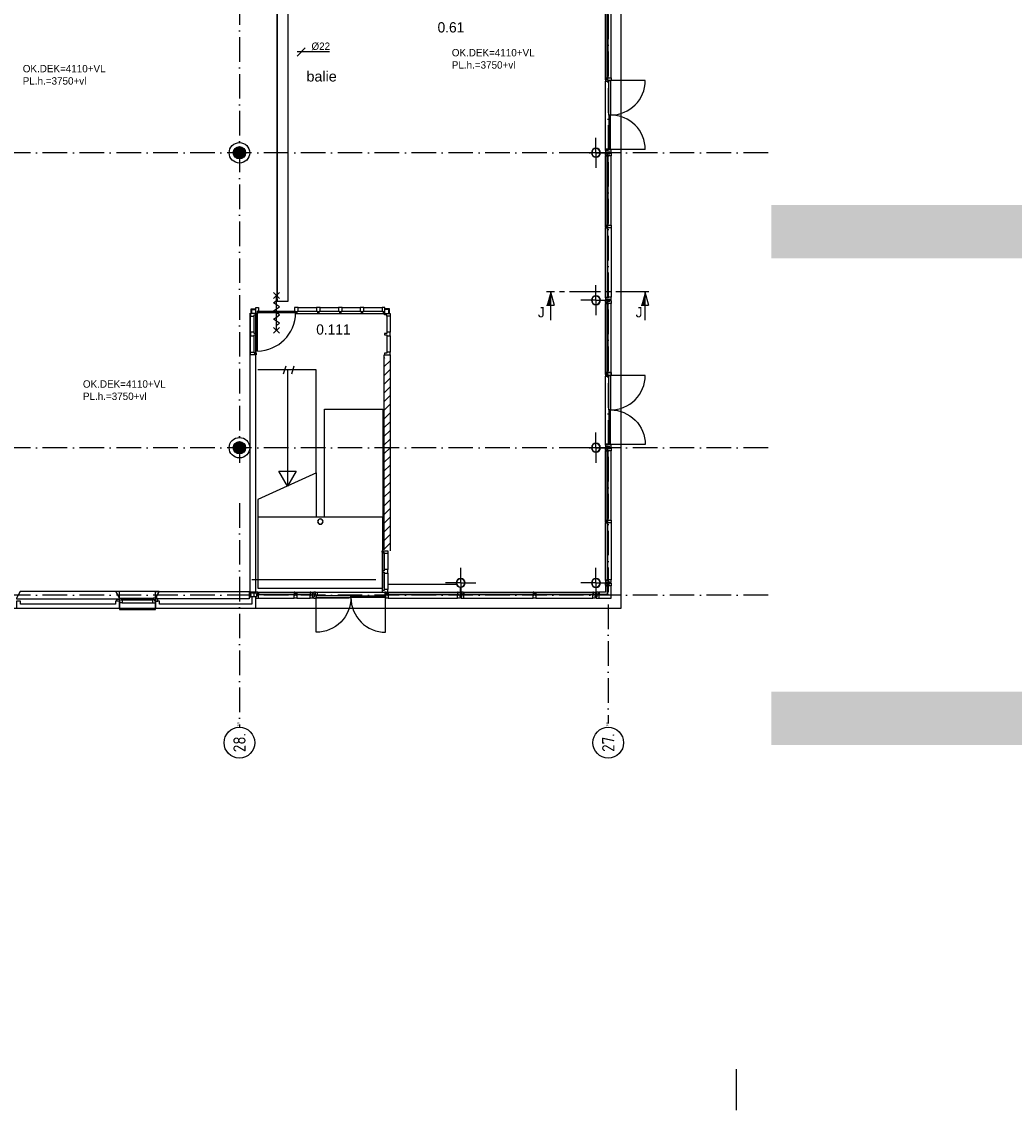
# Model space of a CAD drawing. Header units: millimetres. Extents: x -6587 to 170951, y 244 to 951952.
# Tile 46 of 102: x 69512 to 93732, y 867852 to 894426. Entities that reach past the tile are written whole.
import ezdxf
from ezdxf.enums import TextEntityAlignment as Align

# ---------------------------------------------------------------- set-up
doc = ezdxf.new("R2010")
doc.units = ezdxf.units.MM
doc.header["$LTSCALE"] = 100
doc.linetypes.add('CENTER2', pattern=[11.25, 7.5, -1.25, 1.25, -1.25])
doc.linetypes.add('DASHDOT', pattern=[9, 6, -1.5, 0, -1.5])
doc.layers.get('0').update_dxf_attribs({"linetype": 'CONTINUOUS'})
for name, color, linetype in [('00KAD025', 2, 'CONTINUOUS'), ('AL$7----_STRAMIEN', 1, 'DASHDOT'), ('ALN-----_BLOCKNAAM', 2, 'CONTINUOUS'), ('BOUW', 8, 'CONTINUOUS'), ('DOORSNEDE', 1, 'CONTINUOUS'), ('KABELGOOT', 8, 'CONTINUOUS')]:
    doc.layers.add(name, color=color, linetype=linetype)
doc.styles.add('BURO-018', font='BUROFONT.shx', dxfattribs={"height": 180})
doc.styles.add('BURO-025', font='BUROFONT.shx', dxfattribs={"height": 250})
doc.styles.add('BURO-050', font='BUROFONT.shx', dxfattribs={"height": 500})
doc.styles.get("Standard").update_dxf_attribs({"font": 'iso.shx'})
pattern_1 = [(37.5, (-4060.33, 305873.1), (-8.000156, 244.70662), [0, -193.04, 0, -215.9, 0, -206.375]), (7.5, (-4060.33, 305873.1), (224.76164, 358.41255), [0, -104.14, 0, -173.99, 0, -66.675]), (327.5, (-4216.54, 305873.1), (395.496185, 0.71859), [0, -63.5, 0, -228.6, 0, -298.45]), (317.5, (-4216.54, 305873.1), (381.77823, 111.46466), [0, -31.75, 0, -149.86, 0, -171.45])]

# ---------------------------------------------------------------- blocks, each defined once
blk = doc.blocks.new('1011')
at = {"layer": 'AL$7----_STRAMIEN', "color": 7, "linetype": 'Continuous'}
blk.add_circle((-750, 0), 750, dxfattribs=at)
at = {"layer": 'AL$7----_STRAMIEN', "color": 3, "linetype": 'Continuous'}
blk.add_attdef('STR-NAAM', text='', height=600, rotation=360, dxfattribs=at).set_placement((-750, 0), align=Align.MIDDLE)
at = {"layer": 'ALN-----_BLOCKNAAM', "linetype": 'Continuous'}
blk.add_text('1011', height=100, dxfattribs=at).set_placement((0, 0))
blk = doc.blocks.new('RCHTBUIS80X40X3')
at = {"color": 0, "linetype": 'Continuous'}
for points in [[(20, 35.2, 0.4142136), (15.2, 40), (-15.2, 40, 0.4142136), (-20, 35.2), (-20, -35.2, 0.4142136), (-15.2, -40), (15.2, -40, 0.4142136), (20, -35.2)], [(16.8, 35.2, 0.4142136), (15.2, 36.8), (-15.2, 36.8, 0.4142136), (-16.8, 35.2), (-16.8, -35.2, 0.4142136), (-15.2, -36.8), (15.2, -36.8, 0.4142136), (16.8, -35.2)]]:
    blk.add_lwpolyline(points, format="xyb", close=True, dxfattribs=at)
blk = doc.blocks.new('RONDBUIS219X8')
at = {"color": 0, "linetype": 'Continuous'}
for points in [[(109.55, 0, 1), (-109.55, 0, 1)], [(101.55, 0, 1), (-101.55, 0, 1)]]:
    blk.add_lwpolyline(points, format="xyb", close=True, dxfattribs=at)
blk = doc.blocks.new('VER90X')
at = {"linetype": 'Continuous'}
blk.add_lwpolyline([(45, 139), (-45, 139), (-45, 51), (-20, 51), (-20, 0), (20, 0), (20, 51), (45, 51)], close=True, dxfattribs=at)
at = {"layer": 'ALN-----_BLOCKNAAM', "linetype": 'Continuous'}
blk.add_text('VER90X', height=1, dxfattribs=at).set_placement((0, 0))

msp = doc.modelspace()

# ---------------------------------------------------------------- hatches: boundary and pattern name
at = {"layer": 'BOUW'}
h = msp.add_hatch(dxfattribs=at)
h.set_pattern_fill('GEWPBET', color=256, scale=100, angle=90, style=0)
h.set_pattern_definition([(90, (74823.774, 891227.546), (-20, 1e-15), [])])
edge = h.paths.add_edge_path()
edge.add_arc((74823.8, 891227.5), 150, 0, 360)
h = msp.add_hatch(dxfattribs=at)
h.set_pattern_fill('AR-SAND', color=256, scale=5, style=0)
h.set_pattern_definition(pattern_1)
h.paths.add_polyline_path([(89669.5, 888654.6), (89669.5, 889954.6), (87800.7, 889954.6), (87800.7, 888654.6)])
h.paths.add_polyline_path([(91077.2, 888654.6), (91077.2, 889954.6), (89669.5, 889954.6), (89669.5, 888654.6)])
h.paths.add_polyline_path([(98294, 888654.6), (98294, 889954.6), (91077.2, 889954.6), (91077.2, 888654.6)])
h.paths.add_polyline_path([(102493.6, 888654.6), (102493.6, 889954.6), (98294, 889954.6), (98294, 888654.6)])
h.paths.add_polyline_path([(102493.6, 889954.6), (102493.6, 888654.6), (104680.9, 888654.6), (104680.9, 889954.6)])
edge = h.paths.add_edge_path()
edge.add_line((89769.5, 889362.7), (89569.5, 889162.7))
h.paths.add_polyline_path([(89874.5, 889267.7), (90394.5, 889267.7), (90394.5, 889537.7), (89874.5, 889537.7)], flags=24)
edge = h.paths.add_edge_path()
edge.add_line((89819.5, 889262.7), (89569.5, 889262.7))
edge = h.paths.add_edge_path(flags=16)
edge.add_line((89819.5, 889262.7), (90349.5, 889262.7))
edge = h.paths.add_edge_path()
edge.add_line((102593.6, 889190.2), (102393.6, 888990.2))
h.paths.add_polyline_path([(102698.6, 889095.2), (103218.6, 889095.2), (103218.6, 889365.2), (102698.6, 889365.2)], flags=24)
edge = h.paths.add_edge_path()
edge.add_line((102643.6, 889090.2), (102393.6, 889090.2))
edge = h.paths.add_edge_path(flags=16)
edge.add_line((102643.6, 889090.2), (103173.6, 889090.2))
h = msp.add_hatch(dxfattribs=at)
h.set_pattern_fill('PREFBET', color=256, style=0)
h.set_pattern_definition([(45, (90541.93, 905188.68), (-106.066, 106.066), [])])
h.paths.add_polyline_path([(78351.4, 881530.7), (78501.4, 881530.7), (78501.4, 886232.7), (78351.4, 886232.7)])
h = msp.add_hatch(dxfattribs=at)
h.set_pattern_fill('GEWPBET', color=256, scale=100, angle=90, style=0)
h.set_pattern_definition([(90, (74823.597, 884027.546), (-20, 1e-15), [])])
edge = h.paths.add_edge_path()
edge.add_arc((74823.6, 884027.5), 150, 0, 360)
h = msp.add_hatch(dxfattribs=at)
h.set_pattern_fill('AR-SAND', color=256, scale=5, style=0)
h.set_pattern_definition(pattern_1)
h.paths.add_polyline_path([(98901.3, 878067.7), (98901.3, 876767.7), (104680.9, 876767.7), (104680.9, 878067.7)])
h.paths.add_polyline_path([(98901.3, 876767.7), (98901.3, 878067.7), (91114.7, 878067.7), (91114.7, 876767.7)])
h.paths.add_polyline_path([(91114.7, 878067.7), (87800.7, 878067.7), (87800.7, 876767.7), (91114.7, 876767.7)])

# ---------------------------------------------------------------- linework, layer by layer
at = {"layer": '00KAD025', "linetype": 'Continuous'}
msp.add_line((86950.7, 867852.4), (86950.7, 868852.4), dxfattribs=at)
at = {"layer": 'AL$7----_STRAMIEN', "color": 1}
for p, q in [((74823.6, 948957), (74823.6, 883660.9)), ((83823.6, 927005.8), (83823.6, 877292.9)), ((87723.6, 891227.5), (64131.7, 891227.5)), ((87723.6, 884027.5), (64545.8, 884027.5)), ((74823.6, 882673.8), (74823.6, 877204.9)), ((87723.6, 880427.5), (64526.5, 880427.5))]:
    msp.add_line(p, q, dxfattribs=at)
at = {"layer": 'BOUW'}
for p, q in [((84143.6, 880107.5), (84143.6, 912827.5)), ((84143.6, 880107.5), (84143.6, 901642.7)), ((83754.6, 893061.2), (83754.6, 894751.7)), ((83796.6, 893048.2), (83796.6, 894764.7)), ((83817.6, 894764.7), (83817.6, 893048.2)), ((83893.6, 893061.2), (83893.6, 894751.7)), ((83754.6, 893061.2), (83792.6, 893061.2)), ((83754.6, 893044.2), (83754.6, 893061.2)), ((83792.6, 893044.2), (83754.6, 893044.2)), ((83754.6, 893044.2), (83821.6, 893044.2)), ((83754.6, 893011.2), (83754.6, 893044.2)), ((83821.6, 893011.2), (83754.6, 893011.2)), ((83821.6, 893011.2), (83754.6, 893011.2)), ((83754.6, 893011.2), (83754.6, 892977.2)), ((83754.6, 891320.7), (83754.6, 892977.2)), ((83754.6, 892977.2), (83842.6, 892977.2)), ((83792.6, 893061.2), (83792.6, 893044.2)), ((83792.6, 893044.2), (83792.6, 893061.2)), ((83792.6, 893061.2), (83796.6, 893061.2)), ((83821.6, 893044.2), (83792.6, 893044.2)), ((83796.6, 893061.2), (83796.6, 893048.2)), ((83796.6, 893048.2), (83817.6, 893048.2)), ((83817.6, 893048.2), (83796.6, 893048.2)), ((83817.6, 893061.2), (83821.6, 893061.2)), ((83817.6, 893048.2), (83817.6, 893061.2)), ((83821.6, 893061.2), (83821.6, 893044.2)), ((83821.6, 893061.2), (83893.6, 893061.2)), ((83821.6, 893044.2), (83821.6, 893061.2)), ((83821.6, 892994.2), (83821.6, 893011.2)), ((83821.6, 892994.2), (83821.6, 893011.2)), ((83893.6, 892994.2), (83821.6, 892994.2)), ((83842.6, 892994.2), (83821.6, 892994.2)), ((83842.6, 892148.9), (83842.6, 892994.2)), ((83842.6, 892994.2), (83882.6, 892994.2)), ((83842.6, 892977.2), (83842.6, 892994.2)), ((83882.6, 892994.2), (83882.6, 892148.9)), ((83882.6, 892994.2), (83882.6, 892148.9)), ((84727.8, 892994.2), (83882.6, 892994.2)), ((83893.6, 893061.2), (83893.6, 892994.2)), ((83882.6, 892148.9), (83842.6, 892148.9)), ((83842.6, 892148.9), (83842.6, 891303.7)), ((83882.6, 892148.9), (83842.6, 892148.9)), ((83882.6, 891303.7), (83882.6, 892148.9)), ((83882.6, 891303.7), (83882.6, 892148.9)), ((83523.8, 891227.5), (83523.8, 891595.4)), ((83523.8, 891227.5), (83523.8, 891595.4)), ((83754.6, 891320.7), (83842.6, 891320.7)), ((83754.6, 891286.7), (83754.6, 891320.7)), ((83754.6, 891286.7), (83754.6, 891236.7)), ((83821.6, 891286.7), (83754.6, 891286.7)), ((83821.6, 891286.7), (83754.6, 891286.7)), ((83893.6, 891303.7), (83821.6, 891303.7)), ((83821.6, 891303.7), (83821.6, 891286.7)), ((83821.6, 891303.7), (83821.6, 891286.7)), ((83842.6, 891303.7), (83821.6, 891303.7)), ((83842.6, 891320.7), (83842.6, 891303.7)), ((83842.6, 891303.7), (83882.6, 891303.7)), ((84727.8, 891303.7), (83882.6, 891303.7)), ((83893.6, 891236.7), (83893.6, 891303.7)), ((83523.8, 891227.5), (83155.9, 891227.5)), ((83523.8, 891227.5), (83155.9, 891227.5)), ((83523.8, 891227.5), (83523.8, 890859.7)), ((83523.8, 891227.5), (83523.8, 890859.7)), ((83523.8, 891227.5), (83891.6, 891227.5)), ((83523.8, 891227.5), (83891.6, 891227.5)), ((83754.6, 891236.7), (83784.1, 891236.7)), ((83754.6, 891218.7), (83784.1, 891218.7)), ((83754.6, 891168.7), (83754.6, 891218.7)), ((83754.6, 891168.7), (83754.6, 891151.7)), ((83792.6, 891168.7), (83754.6, 891168.7)), ((83821.6, 891168.7), (83754.6, 891168.7)), ((83754.6, 891151.7), (83792.6, 891151.7)), ((83754.6, 889461.2), (83754.6, 891151.7)), ((83784.1, 891250.7), (83864.1, 891250.7)), ((83784.1, 891236.7), (83784.1, 891250.7)), ((83784.1, 891218.7), (83784.1, 891204.7)), ((83784.1, 891204.7), (83864.1, 891204.7)), ((83792.6, 891168.7), (83792.6, 891151.7)), ((83821.6, 891168.7), (83792.6, 891168.7)), ((83792.6, 891151.7), (83792.6, 891168.7)), ((83792.6, 891151.7), (83796.6, 891151.7)), ((83796.6, 891164.7), (83817.6, 891164.7)), ((83796.6, 891151.7), (83796.6, 891164.7)), ((83796.6, 891164.7), (83817.6, 891164.7)), ((83796.6, 889448.2), (83796.6, 891164.7)), ((83817.6, 891164.7), (83817.6, 891151.7)), ((83817.6, 891164.7), (83817.6, 889448.2)), ((83817.6, 891151.7), (83821.6, 891151.7)), ((83821.6, 891151.7), (83821.6, 891168.7)), ((83821.6, 891151.7), (83821.6, 891168.7)), ((83893.6, 891151.7), (83821.6, 891151.7)), ((83864.1, 891250.7), (83864.1, 891236.7)), ((83864.1, 891236.7), (83893.6, 891236.7)), ((83864.1, 891218.7), (83893.6, 891218.7)), ((83864.1, 891204.7), (83864.1, 891218.7)), ((83893.6, 891218.7), (83893.6, 891151.7)), ((83893.6, 889461.2), (83893.6, 891151.7)), ((83817.6, 889448.2), (83796.6, 889448.2)), ((75084.6, 880496.5), (75084.6, 887308.4)), ((75230.6, 887307.5), (75091.6, 887307.5)), ((75091.6, 887307.5), (75091.6, 887240.5)), ((75127.6, 887402.7), (75109.6, 887420.7)), ((75109.6, 887420.7), (75233.4, 887420.7)), ((75109.6, 887311.7), (75109.6, 887420.7)), ((75127.6, 887402.7), (75233.4, 887402.7)), ((75127.6, 887311.7), (75127.6, 887402.7)), ((75223.6, 887446.5), (75290.6, 887446.5)), ((75223.6, 887307.5), (75223.6, 887446.5)), ((75223.6, 880496.5), (75223.6, 887445.3)), ((75263.6, 887307.5), (75223.6, 887307.5)), ((75230.6, 887267.5), (75230.6, 887307.5)), ((75263.6, 887358.5), (76193.6, 887358.5)), ((75263.6, 887358.5), (75263.6, 887307.5)), ((75290.6, 887358.5), (75263.6, 887358.5)), ((75263.6, 887317.5), (75263.6, 887358.5)), ((76193.6, 887317.5), (75263.6, 887317.5)), ((75263.6, 886387.5), (75263.6, 887317.5)), ((75290.6, 887446.5), (75290.6, 887358.5)), ((76193.6, 887358.5), (76193.6, 887317.5)), ((78487.6, 887421.4), (78363.8, 887421.4)), ((78469.6, 887403.4), (78363.8, 887403.4)), ((78469.6, 887403.4), (78487.6, 887421.4)), ((78469.6, 887312.4), (78469.6, 887403.4)), ((78487.6, 887312.4), (78487.6, 887421.4)), ((75091.6, 887240.5), (75179.6, 887240.5)), ((75091.6, 886845.5), (75091.6, 887240.5)), ((75179.6, 887267.5), (75230.6, 887267.5)), ((75179.6, 887240.5), (75179.6, 887267.5)), ((75179.6, 886845.5), (75179.6, 887240.5)), ((75230.6, 886333.5), (75230.6, 887267.5)), ((78351.4, 886295.1), (78351.4, 881532.5)), ((78505.6, 886293.4), (78505.6, 881511.9)), ((75275.6, 882327.5), (75275.6, 880596.5)), ((78321.6, 882327.5), (75275.6, 882327.5)), ((78321.6, 880596.5), (78321.6, 882327.5)), ((75123.6, 880807.5), (78148.6, 880807.5)), ((72771.6, 880357.7), (72864, 880517.7)), ((72805.9, 880337.7), (72805.9, 880417.1)), ((72864, 880517.7), (75063.6, 880517.7)), ((75063.6, 880517.7), (75063.6, 880337.7)), ((75275.6, 880596.5), (78321.6, 880596.5)), ((82044.3, 880454.7), (83461, 880454.7)), ((82044.3, 880433.7), (82044.3, 880454.7)), ((83461, 880433.7), (82044.3, 880433.7)), ((82057.3, 880496.7), (83448, 880496.7)), ((83448, 880496.7), (83448, 880458.7)), ((83465, 880496.7), (83448, 880496.7)), ((83465, 880458.7), (83448, 880458.7)), ((83448, 880458.7), (83448, 880454.7)), ((83448, 880458.7), (83465, 880458.7)), ((83448, 880454.7), (83461, 880454.7)), ((83448, 880433.7), (83448, 880429.7)), ((83461, 880433.7), (83448, 880433.7)), ((83448, 880429.7), (83465, 880429.7)), ((83448, 880357.7), (83448, 880429.7)), ((83448, 880429.7), (83465, 880429.7)), ((83461, 880454.7), (83461, 880433.7)), ((83461, 880454.7), (83461, 880433.7)), ((83465, 880496.7), (83515, 880496.7)), ((83465, 880429.7), (83465, 880496.7)), ((83465, 880458.7), (83465, 880496.7)), ((83465, 880429.7), (83465, 880458.7)), ((83501, 880467.2), (83501, 880387.2)), ((83515, 880467.2), (83501, 880467.2)), ((83515, 880496.7), (83515, 880467.2)), ((83754.6, 880496.7), (83599.8, 880496.7)), ((83754.6, 880651.7), (83754.6, 880496.7)), ((72771.6, 880337.7), (72771.6, 880357.7)), ((75063.6, 880337.7), (72771.6, 880337.7)), ((72771.6, 880276.7), (72771.6, 880107.5)), ((72871.6, 880276.7), (72771.6, 880276.7)), ((72791.9, 880337.7), (72771.7, 880357.9)), ((72785.9, 880337.7), (72785.9, 880382.5)), ((72871.6, 880207.5), (72871.6, 880276.7)), ((75123.6, 880207.5), (72871.6, 880207.5)), ((75223.6, 880387), (75123.6, 880387)), ((75123.6, 880387), (75123.6, 880207.5)), ((75223.6, 880107.5), (75223.6, 880387)), ((82057.3, 880357.7), (83448, 880357.7)), ((83515, 880357.7), (83448, 880357.7)), ((83501, 880387.2), (83515, 880387.2)), ((83515, 880387.2), (83515, 880357.7)), ((67303.6, 880107.5), (84143.6, 880107.5)), ((72771.6, 880107.5), (75223.6, 880107.5)), ((75223.6, 880107.5), (84143.6, 880107.5))]:
    msp.add_line(p, q, dxfattribs=at)
at = {"layer": 'BOUW', "color": 1}
for p, q in [((76431.3, 893789.4), (76231.3, 893589.4)), ((77023.2, 893689.4), (76231.3, 893689.4))]:
    msp.add_line(p, q, dxfattribs=at)
at = {"layer": 'BOUW'}
for points in [[(83893.6, 889394.2), (83821.6, 889394.2), (83821.6, 889411.2), (83754.6, 889411.2), (83754.6, 889444.2), (83821.6, 889444.2), (83821.6, 889461.2), (83893.6, 889461.2)], [(83792.6, 889444.2), (83754.6, 889444.2), (83754.6, 889461.2), (83792.6, 889461.2)], [(83792.6, 889461.2), (83796.6, 889461.2), (83796.6, 889448.2), (83817.6, 889448.2), (83817.6, 889461.2), (83821.6, 889461.2), (83821.6, 889444.2), (83792.6, 889444.2)], [(83792.6, 889411.2), (83754.6, 889411.2), (83754.6, 889394.2), (83792.6, 889394.2)], [(83792.6, 889394.2), (83796.6, 889394.2), (83796.6, 889407.2), (83817.6, 889407.2), (83817.6, 889394.2), (83821.6, 889394.2), (83821.6, 889411.2), (83792.6, 889411.2)], [(83817.6, 889407.2), (83796.6, 889407.2), (83796.6, 887690.7), (83817.6, 887690.7)], [(83792.6, 887686.7), (83754.6, 887686.7), (83754.6, 887703.7), (83792.6, 887703.7)], [(83821.6, 887703.7), (83821.6, 887686.7), (83754.6, 887686.7), (83754.6, 887636.7), (83784.1, 887636.7), (83784.1, 887650.7), (83864.1, 887650.7), (83864.1, 887636.7), (83893.6, 887636.7), (83893.6, 887703.7)], [(83821.6, 887551.7), (83821.6, 887568.7), (83754.6, 887568.7), (83754.6, 887618.7), (83784.1, 887618.7), (83784.1, 887604.7), (83864.1, 887604.7), (83864.1, 887618.7), (83893.6, 887618.7), (83893.6, 887551.7)], [(83792.6, 887568.7), (83754.6, 887568.7), (83754.6, 887551.7), (83792.6, 887551.7)], [(83792.6, 887703.7), (83796.6, 887703.7), (83796.6, 887690.7), (83817.6, 887690.7), (83817.6, 887703.7), (83821.6, 887703.7), (83821.6, 887686.7), (83792.6, 887686.7)], [(83792.6, 887551.7), (83796.6, 887551.7), (83796.6, 887564.7), (83817.6, 887564.7), (83817.6, 887551.7), (83821.6, 887551.7), (83821.6, 887568.7), (83792.6, 887568.7)], [(83817.6, 885848.2), (83796.6, 885848.2), (83796.6, 887564.7), (83817.6, 887564.7)], [(78373.6, 887307.5), (78373.6, 887446.5), (78306.6, 887446.5), (78306.6, 887358.5), (78333.6, 887358.5), (78333.6, 887307.5)], [(78505.6, 887307.4), (78505.6, 887240.4), (78417.6, 887240.4), (78417.6, 887267.4), (78366.6, 887267.4), (78366.6, 887307.4)], [(75091.6, 886845.5), (75091.6, 886755.5), (75179.6, 886755.5), (75179.6, 886782.5), (75230.6, 886782.5), (75230.6, 886818.5), (75179.6, 886818.5), (75179.6, 886845.5)], [(78505.6, 886755.4), (78505.6, 886845.4), (78417.6, 886845.4), (78417.6, 886818.4), (78366.6, 886818.4), (78366.6, 886782.4), (78417.6, 886782.4), (78417.6, 886755.4)], [(75091.6, 886293.5), (75091.6, 886360.5), (75179.6, 886360.5), (75179.6, 886333.5), (75230.6, 886333.5), (75230.6, 886293.5)], [(78505.6, 886293.4), (78505.6, 886360.4), (78417.6, 886360.4), (78417.6, 886333.4), (78366.6, 886333.4), (78366.6, 886293.4)], [(83893.6, 885794.2), (83821.6, 885794.2), (83821.6, 885811.2), (83754.6, 885811.2), (83754.6, 885844.2), (83821.6, 885844.2), (83821.6, 885861.2), (83893.6, 885861.2)], [(83792.6, 885844.2), (83754.6, 885844.2), (83754.6, 885861.2), (83792.6, 885861.2)], [(83754.6, 885811.2), (83754.6, 885777.2), (83842.6, 885777.2), (83842.6, 885794.2), (83821.6, 885794.2), (83821.6, 885811.2)], [(83754.8, 885861), (83754.8, 885794), (83893.8, 885794), (83893.8, 885861)], [(83792.6, 885861.2), (83796.6, 885861.2), (83796.6, 885848.2), (83817.6, 885848.2), (83817.6, 885861.2), (83821.6, 885861.2), (83821.6, 885844.2), (83792.6, 885844.2)], [(83842.6, 885794.2), (83882.6, 885794.2), (83882.6, 884948.9), (83842.6, 884948.9)], [(78321.6, 884967.4), (78321.6, 882327.5), (76898.6, 882327.5), (76898.6, 884967.4)], [(83842.6, 884103.7), (83882.6, 884103.7), (83882.6, 884948.9), (83842.6, 884948.9)], [(83754.6, 884086.7), (83754.6, 884120.7), (83842.6, 884120.7), (83842.6, 884103.7), (83821.6, 884103.7), (83821.6, 884086.7)], [(83784.1, 884022.4), (83633.2, 884022.4), (83633.2, 884032.5), (83784.1, 884032.5)], [(83821.6, 884103.7), (83821.6, 884086.7), (83754.6, 884086.7), (83754.6, 884036.7), (83784.1, 884036.7), (83784.1, 884050.7), (83864.1, 884050.7), (83864.1, 884036.7), (83893.6, 884036.7), (83893.6, 884103.7)], [(83821.6, 883951.7), (83821.6, 883968.7), (83754.6, 883968.7), (83754.6, 884018.7), (83784.1, 884018.7), (83784.1, 884004.7), (83864.1, 884004.7), (83864.1, 884018.7), (83893.6, 884018.7), (83893.6, 883951.7)], [(83792.6, 883968.7), (83754.6, 883968.7), (83754.6, 883951.7), (83792.6, 883951.7)], [(83792.6, 883951.7), (83796.6, 883951.7), (83796.6, 883964.7), (83817.6, 883964.7), (83817.6, 883951.7), (83821.6, 883951.7), (83821.6, 883968.7), (83792.6, 883968.7)], [(83817.6, 882248.2), (83796.6, 882248.2), (83796.6, 883964.7), (83817.6, 883964.7)], [(75999.5, 883087.5), (75787.9, 883454.1), (76211.2, 883454.1)], [(83893.6, 882194.2), (83821.6, 882194.2), (83821.6, 882211.2), (83754.6, 882211.2), (83754.6, 882244.2), (83821.6, 882244.2), (83821.6, 882261.2), (83893.6, 882261.2)], [(83792.6, 882244.2), (83754.6, 882244.2), (83754.6, 882261.2), (83792.6, 882261.2)], [(83792.6, 882261.2), (83796.6, 882261.2), (83796.6, 882248.2), (83817.6, 882248.2), (83817.6, 882261.2), (83821.6, 882261.2), (83821.6, 882244.2), (83792.6, 882244.2)], [(83792.6, 882211.2), (83754.6, 882211.2), (83754.6, 882194.2), (83792.6, 882194.2)], [(83792.6, 882194.2), (83796.6, 882194.2), (83796.6, 882207.2), (83817.6, 882207.2), (83817.6, 882194.2), (83821.6, 882194.2), (83821.6, 882211.2), (83792.6, 882211.2)], [(83817.6, 882207.2), (83796.6, 882207.2), (83796.6, 880790.8), (83817.6, 880790.8)], [(78442.9, 881513.2), (78442.9, 881446.2), (78354.9, 881446.2), (78354.9, 881473.2), (78303.9, 881473.2), (78303.9, 881513.2)], [(78442.9, 880961.2), (78442.9, 881051.2), (78354.9, 881051.2), (78354.9, 881024.2), (78303.9, 881024.2), (78303.9, 880988.2), (78354.9, 880988.2), (78354.9, 880961.2)], [(83792.6, 880786.8), (83754.6, 880786.8), (83754.6, 880803.8), (83792.6, 880803.8)], [(83821.6, 880803.8), (83821.6, 880786.8), (83754.6, 880786.8), (83754.6, 880736.8), (83784.1, 880736.8), (83784.1, 880750.8), (83864.1, 880750.8), (83864.1, 880736.8), (83893.6, 880736.8), (83893.6, 880803.8)], [(83754.6, 880668.7), (83754.6, 880718.7), (83760.6, 880718.7), (83774.6, 880718.7), (83774.6, 880718.7), (83784.1, 880718.7), (83784.1, 880704.7), (83864.1, 880704.7), (83864.1, 880718.7), (83873.6, 880718.7), (83873.6, 880718.7), (83887.6, 880718.7), (83893.6, 880718.7), (83893.6, 880699.8), (83893.6, 880651.7), (83886.6, 880651.7), (83882.6, 880651.7), (83874.6, 880651.7), (83821.6, 880651.7), (83821.6, 880668.7)], [(83754.8, 880651.9), (83792.8, 880651.9), (83792.8, 880668.9), (83754.8, 880668.9)], [(83792.6, 880803.8), (83796.6, 880803.8), (83796.6, 880790.8), (83817.6, 880790.8), (83817.6, 880803.8), (83821.6, 880803.8), (83821.6, 880786.8), (83792.6, 880786.8)], [(83817.6, 880664.7), (83795.6, 880664.7), (83795.6, 880454.7), (83817.6, 880454.7)], [(71896.6, 880337.7), (71896.6, 880357.7), (71804.2, 880517.7), (69474, 880517.7), (69381.6, 880357.7), (69381.6, 880337.7)], [(71896.6, 880357.7), (71896.6, 880517.7), (71804.2, 880517.7)], [(72771.6, 880357.7), (72864, 880517.7), (71804.2, 880517.7), (71896.6, 880357.7), (71896.6, 880077.7), (72771.6, 880077.7)], [(72771.6, 880357.7), (72771.6, 880517.7), (72864, 880517.7)], [(75223.6, 880496.5), (75063.6, 880496.5), (75063.6, 880481.5), (75223.6, 880481.5)], [(75063.6, 880387), (75104.6, 880387), (75104.6, 880481.5), (75063.6, 880481.5)], [(75223.6, 880481.5), (75223.6, 880467), (75237.6, 880467), (75237.6, 880387), (75181.6, 880387), (75181.6, 880481.5)], [(75290.6, 880429.5), (75273.6, 880429.5), (75273.6, 880496.5), (75223.6, 880496.5), (75223.6, 880467), (75237.6, 880467), (75237.6, 880387), (75223.6, 880387), (75223.6, 880357.5), (75290.6, 880357.5)], [(75273.6, 880458.5), (75273.6, 880496.5), (75290.6, 880496.5), (75290.6, 880458.5)], [(75290.6, 880458.5), (75290.6, 880454.5), (75277.6, 880454.5), (75277.6, 880433.5), (75290.6, 880433.5), (75290.6, 880429.5), (75273.6, 880429.5), (75273.6, 880458.5)], [(75277.6, 880433.5), (75277.6, 880454.5), (76173.6, 880454.5), (76173.6, 880433.5)], [(76177.6, 880458.5), (76177.6, 880496.5), (76160.6, 880496.5), (76160.6, 880458.5)], [(76160.6, 880357.5), (76160.6, 880429.5), (76177.6, 880429.5), (76177.6, 880496.5), (76210.6, 880496.5), (76210.6, 880429.5), (76227.6, 880429.5), (76227.6, 880357.5)], [(76160.6, 880458.5), (76160.6, 880454.5), (76173.6, 880454.5), (76173.6, 880433.5), (76160.6, 880433.5), (76160.6, 880429.5), (76177.6, 880429.5), (76177.6, 880458.5)], [(76210.6, 880458.5), (76210.6, 880496.5), (76227.6, 880496.5), (76227.6, 880458.5)], [(76227.6, 880458.5), (76227.6, 880454.5), (76214.6, 880454.5), (76214.6, 880433.5), (76227.6, 880433.5), (76227.6, 880429.5), (76210.6, 880429.5), (76210.6, 880458.5)], [(76214.6, 880433.5), (76214.6, 880454.5), (76560.8, 880454.5), (76560.8, 880433.5)], [(76564.8, 880458.5), (76564.8, 880496.5), (76547.8, 880496.5), (76547.8, 880458.5)], [(76547.8, 880429.5), (76564.8, 880429.5), (76564.8, 880496.5), (76614.8, 880496.5), (76614.8, 880467), (76600.8, 880467), (76600.8, 880387), (76614.8, 880387), (76614.8, 880357.5), (76547.8, 880357.5)], [(76547.8, 880458.5), (76547.8, 880454.5), (76560.8, 880454.5), (76560.8, 880433.5), (76547.8, 880433.5), (76547.8, 880429.5), (76564.8, 880429.5), (76564.8, 880458.5)], [(76699.8, 880429.7), (76682.8, 880429.7), (76682.8, 880496.7), (76632.8, 880496.7), (76632.8, 880467.2), (76646.8, 880467.2), (76646.8, 880387.2), (76632.8, 880387.2), (76632.8, 880357.7), (76699.8, 880357.7)], [(76682.8, 880496.7), (76716.8, 880496.7), (76716.8, 880408.7), (76699.8, 880408.7), (76699.8, 880429.7), (76682.8, 880429.7)], [(76699.8, 880408.7), (76699.8, 880368.7), (77545, 880368.7), (77545, 880408.7)], [(78390.3, 880408.7), (78390.3, 880368.7), (77545, 880368.7), (77545, 880408.7)], [(78442.9, 880499.2), (78442.9, 880566.2), (78354.9, 880566.2), (78354.9, 880539.2), (78303.9, 880539.2), (78303.9, 880499.2)], [(78407.3, 880496.7), (78373.3, 880496.7), (78373.3, 880408.7), (78390.3, 880408.7), (78390.3, 880429.7), (78407.3, 880429.7)], [(78390.3, 880357.7), (78390.3, 880429.7), (78407.3, 880429.7), (78407.3, 880496.7), (78440.3, 880496.7), (78440.3, 880429.7), (78457.3, 880429.7), (78457.3, 880357.7)], [(78440.3, 880458.7), (78440.3, 880496.7), (78457.3, 880496.7), (78457.3, 880458.7)], [(78457.3, 880458.7), (78457.3, 880454.7), (78444.3, 880454.7), (78444.3, 880433.7), (78457.3, 880433.7), (78457.3, 880429.7), (78440.3, 880429.7), (78440.3, 880458.7)], [(78444.3, 880433.7), (78444.3, 880454.7), (80160.8, 880454.7), (80160.8, 880433.7)], [(80164.8, 880458.7), (80164.8, 880496.7), (80147.8, 880496.7), (80147.8, 880458.7)], [(80147.8, 880429.7), (80164.8, 880429.7), (80164.8, 880496.7), (80214.8, 880496.7), (80214.8, 880467.2), (80200.8, 880467.2), (80200.8, 880387.2), (80214.8, 880387.2), (80214.8, 880357.7), (80147.8, 880357.7)], [(80147.8, 880458.7), (80147.8, 880454.7), (80160.8, 880454.7), (80160.8, 880433.7), (80147.8, 880433.7), (80147.8, 880429.7), (80164.8, 880429.7), (80164.8, 880458.7)], [(80218.6, 880467.2), (80218.6, 880618.1), (80228.8, 880618.1), (80228.8, 880467.2)], [(80299.8, 880429.7), (80282.8, 880429.7), (80282.8, 880496.7), (80232.8, 880496.7), (80232.8, 880467.2), (80246.8, 880467.2), (80246.8, 880387.2), (80232.8, 880387.2), (80232.8, 880357.7), (80299.8, 880357.7)], [(80282.8, 880458.7), (80282.8, 880496.7), (80299.8, 880496.7), (80299.8, 880458.7)], [(80299.8, 880458.7), (80299.8, 880454.7), (80286.8, 880454.7), (80286.8, 880433.7), (80299.8, 880433.7), (80299.8, 880429.7), (80282.8, 880429.7), (80282.8, 880458.7)], [(80286.8, 880433.7), (80286.8, 880454.7), (82003.3, 880454.7), (82003.3, 880433.7)], [(82007.3, 880458.7), (82007.3, 880496.7), (81990.3, 880496.7), (81990.3, 880458.7)], [(81990.3, 880357.7), (81990.3, 880429.7), (82007.3, 880429.7), (82007.3, 880496.7), (82040.3, 880496.7), (82040.3, 880429.7), (82057.3, 880429.7), (82057.3, 880357.7)], [(81990.3, 880458.7), (81990.3, 880454.7), (82003.3, 880454.7), (82003.3, 880433.7), (81990.3, 880433.7), (81990.3, 880429.7), (82007.3, 880429.7), (82007.3, 880458.7)], [(82040.3, 880458.7), (82040.3, 880496.7), (82057.3, 880496.7), (82057.3, 880458.7)], [(82057.3, 880458.7), (82057.3, 880454.7), (82044.3, 880454.7), (82044.3, 880433.7), (82057.3, 880433.7), (82057.3, 880429.7), (82040.3, 880429.7), (82040.3, 880458.7)], [(83582.8, 880496.7), (83532.8, 880496.7), (83532.8, 880490.7), (83532.8, 880476.7), (83532.8, 880476.7), (83532.8, 880467.2), (83546.8, 880467.2), (83546.8, 880387.2), (83532.8, 880387.2), (83532.8, 880377.7), (83532.8, 880377.7), (83532.8, 880363.7), (83532.8, 880357.7), (83551.7, 880357.7), (83599.8, 880357.7), (83599.8, 880364.7), (83599.8, 880368.7), (83599.8, 880376.7), (83599.8, 880429.7), (83582.8, 880429.7)], [(83599.8, 880496.7), (83599.8, 880458.7), (83582.8, 880458.7), (83582.8, 880496.7)], [(83586.8, 880433.7), (83586.8, 880454.7), (83817.6, 880454.7), (83817.6, 880433.7)], [(71796.6, 880276.7), (71796.6, 880207.5), (69481.6, 880207.5), (69481.6, 880276.7), (69381.6, 880276.7), (69381.6, 880107.5), (71896.6, 880107.5), (71896.6, 880276.7)], [(71906.6, 880332.7), (71906.6, 880276.7), (71835.6, 880276.7), (71835.6, 880332.7)], [(71946.6, 880357.7), (71946.6, 880357.7), (71946.6, 880306.7), (71963.6, 880306.7), (71963.6, 880243.7), (71963.6, 880243.7), (71963.6, 880243.7), (71963.6, 880243.7), (71963.6, 880243.7), (71896.6, 880243.7), (71896.6, 880276.7), (71906.6, 880276.7), (71906.6, 880332.7), (71896.6, 880332.7), (71896.6, 880332.7), (71896.6, 880357.7)], [(71951.6, 880331.7), (71951.6, 880310.7), (72716.6, 880310.7), (72716.6, 880331.7)], [(72721.6, 880357.7), (72721.6, 880357.7), (72721.6, 880306.7), (72704.6, 880306.7), (72704.6, 880243.7), (72704.6, 880243.7), (72704.6, 880243.7), (72704.6, 880243.7), (72704.6, 880243.7), (72771.6, 880243.7), (72771.6, 880276.7), (72761.6, 880276.7), (72761.6, 880332.7), (72771.6, 880332.7), (72771.6, 880332.7), (72771.6, 880357.7)], [(72761.6, 880332.7), (72761.6, 880276.7), (72832.6, 880276.7), (72832.6, 880332.7)]]:
    msp.add_lwpolyline(points, close=True, dxfattribs=at)
for points in [[(83754.6, 887703.7), (83754.6, 889394.2)], [(83893.6, 889394.2), (83893.6, 887703.7)], [(83523.8, 887627.5), (83523.8, 887995.4)], [(83523.8, 887627.5), (83523.8, 887995.4)], [(75728.6, 887417.5), (75803.6, 887467.5), (75653.6, 887567.5), (75728.6, 887617.5)], [(75658.6, 887672.5), (75798.6, 887812.5)], [(75798.6, 887672.5), (75658.6, 887812.5)], [(75728.6, 886892.5), (75728.6, 887742.5)], [(83523.8, 887627.5), (83155.9, 887627.5)], [(83523.8, 887627.5), (83155.9, 887627.5)], [(83523.8, 887627.5), (83523.8, 887259.7)], [(83523.8, 887627.5), (83891.6, 887627.5)], [(83523.8, 887627.5), (83523.8, 887259.7)], [(83523.8, 887627.5), (83891.6, 887627.5)], [(75728.6, 887217.5), (75803.6, 887267.5), (75653.6, 887367.5), (75728.6, 887417.5)], [(76233.6, 887307.5), (76729.6, 887307.5)], [(76260.6, 887446.5), (76704.6, 887446.5)], [(76260.6, 887358.5), (76704.6, 887358.5)], [(76767.6, 887307.5), (77263.6, 887307.5)], [(76794.6, 887446.5), (77238.6, 887446.5)], [(76794.6, 887358.5), (77238.6, 887358.5)], [(77301.6, 887307.5), (77797.6, 887307.5)], [(77328.6, 887446.5), (77772.6, 887446.5)], [(77328.6, 887358.5), (77772.6, 887358.5)], [(77837.6, 887307.5), (78333.6, 887307.5)], [(77862.6, 887446.5), (78306.6, 887446.5)], [(77862.6, 887358.5), (78306.6, 887358.5)], [(83754.6, 885861.2), (83754.6, 887551.7)], [(83893.6, 885861.2), (83893.6, 887551.7)], [(75728.6, 887017.5), (75803.6, 887067.5), (75653.6, 887167.5), (75728.6, 887217.5)], [(78417.6, 887240.4), (78417.6, 886845.4)], [(78505.6, 887240.4), (78505.6, 886845.4)], [(75658.6, 886822.5), (75798.6, 886962.5)], [(75798.6, 886822.5), (75658.6, 886962.5)], [(75091.6, 886360.5), (75091.6, 886755.5)], [(75179.6, 886360.5), (75179.6, 886755.5)], [(78417.6, 886755.4), (78417.6, 886360.4)], [(78505.6, 886755.4), (78505.6, 886360.4)], [(75899.5, 885827.5), (75962, 886027.5)], [(76099.5, 885827.5), (76162, 886027.5)], [(76698.6, 883410), (76698.6, 885927.5), (75275.6, 885927.5)], [(75999.5, 885927.5), (75999.5, 883087.5)], [(83754.6, 884120.7), (83754.6, 885777.2)], [(83523.8, 884027.5), (83523.8, 884395.4)], [(83523.8, 884027.5), (83523.8, 884395.4)], [(76898.6, 884287.5), (76898.6, 884287.5)], [(83523.8, 884027.5), (83155.9, 884027.5)], [(83523.8, 884027.5), (83155.9, 884027.5)], [(83523.8, 884027.5), (83523.8, 883659.7)], [(83523.8, 884027.5), (83891.6, 884027.5)], [(83523.8, 884027.5), (83523.8, 883659.7)], [(83523.8, 884027.5), (83891.6, 884027.5)], [(83754.6, 882261.2), (83754.6, 883951.7)], [(83893.6, 882261.2), (83893.6, 883951.7)], [(76701.3, 883411.3), (75275.6, 882763.1)], [(76698.6, 883410), (76698.6, 882327.5)], [(75275.6, 882763.1), (75275.6, 882127.7)], [(83754.6, 880803.8), (83754.6, 882194.2)], [(83893.6, 882194.2), (83893.6, 880803.8)], [(78303.9, 881473.2), (78303.9, 880539.2)], [(78354.9, 881446.2), (78354.9, 881051.2)], [(78442.9, 881446.2), (78442.9, 881051.2)], [(78354.9, 880961.2), (78354.9, 880566.2)], [(78442.9, 880961.2), (78442.9, 880566.2)], [(80223.8, 880727.5), (80223.8, 881095.4)], [(83523.8, 880727.5), (83523.8, 881095.4)], [(83523.8, 880727.5), (83523.8, 881095.4)], [(78457.3, 880696.7), (80147.8, 880696.7)], [(80223.8, 880727.5), (79855.9, 880727.5)], [(80223.8, 880727.5), (80223.8, 880359.7)], [(80223.8, 880727.5), (80591.6, 880727.5)], [(83523.8, 880727.5), (83155.9, 880727.5)], [(83523.8, 880727.5), (83155.9, 880727.5)], [(83523.8, 880727.5), (83523.8, 880359.7)], [(83523.8, 880727.5), (83523.8, 880359.7)], [(83523.8, 880727.5), (83891.6, 880727.5)], [(83523.8, 880727.5), (83891.6, 880727.5)], [(75273.6, 880496.5), (76177.6, 880496.5)], [(76227.6, 880496.5), (76547.8, 880496.5)], [(76716.8, 880496.7), (78373.3, 880496.7)], [(78457.3, 880496.7), (80147.8, 880496.7)], [(80282.8, 880496.7), (82007.3, 880496.7)], [(83754.8, 880651.9), (83754.8, 880496.7), (83599.8, 880496.7)], [(83599.8, 880357.7), (83893.6, 880357.7), (83893.6, 880651.7)], [(71946.6, 880357.7), (72721.6, 880357.7)], [(71963.6, 880243.7), (72704.6, 880243.7)], [(75181.6, 880387), (75104.6, 880387)], [(75290.6, 880357.5), (76160.6, 880357.5)], [(76227.6, 880357.5), (76547.8, 880357.5)], [(77493, 880357.7), (76699.8, 880357.7)], [(78457.3, 880357.7), (80147.8, 880357.7)], [(80299.8, 880357.7), (81990.3, 880357.7)]]:
    msp.add_lwpolyline(points, dxfattribs=at)
for points in [[(83633.3, 887627.5, 1), (83414.2, 887627.5, 1)], [(83633.3, 887627.5, 1), (83414.2, 887627.5, 1)], [(83625.3, 887627.5, 1), (83422.2, 887627.5, 1)], [(83625.3, 887627.5, 1), (83422.2, 887627.5, 1)], [(83882.6, 884948.9, 0.4142136), (84727.8, 885794.2), (83882.6, 885794.2)], [(83882.6, 884948.9, -0.4142136), (84727.8, 884103.7), (83882.6, 884103.7)], [(83633.3, 884027.5, 1), (83414.2, 884027.5, 1)], [(83633.3, 884027.5, 1), (83414.2, 884027.5, 1)], [(83625.3, 884027.5, 1), (83422.2, 884027.5, 1)], [(83625.3, 884027.5, 1), (83422.2, 884027.5, 1)], [(80223.8, 880618, 1), (80223.8, 880837.1, 1)], [(80223.8, 880626, 1), (80223.8, 880829.1, 1)], [(83633.3, 880727.5, 1), (83414.2, 880727.5, 1)], [(83633.3, 880727.5, 1), (83414.2, 880727.5, 1)], [(83625.3, 880727.5, 1), (83422.2, 880727.5, 1)], [(83625.3, 880727.5, 1), (83422.2, 880727.5, 1)], [(77545, 880368.7, -0.4142136), (76699.8, 879523.4), (76699.8, 880368.7)], [(77545, 880368.7, 0.4142136), (78390.3, 879523.4), (78390.3, 880368.7)]]:
    msp.add_lwpolyline(points, format="xyb", close=True, dxfattribs=at)
for centre, radius in [((74823.8, 891227.5), 250), ((74823.8, 891227.5), 150), ((74823.6, 884027.5), 250), ((74823.6, 884027.5), 150)]:
    msp.add_circle(centre, radius, dxfattribs=at)
for centre, radius, start, end in [((83882.6, 892994.2), 845.2, 270, 0), ((83882.6, 891303.7), 845.2, 0, 90), ((83523.8, 891227.5), 109.5, 0, 180), ((83523.8, 891227.5), 109.5, 0, 180), ((83523.8, 891227.5), 101.5, 0, 180), ((83523.8, 891227.5), 101.5, 0, 180), ((83523.8, 891227.5), 109.5, 180, 0), ((83523.8, 891227.5), 109.5, 180, 0), ((83523.8, 891227.5), 101.5, 180, 0), ((83523.8, 891227.5), 101.5, 180, 0), ((75254.8, 887326.4), 938.9, 270.53799, 359.46201)]:
    msp.add_arc(centre, radius, start, end, dxfattribs=at)
at = {"layer": 'DOORSNEDE', "color": 150}
for p, q in [((82509, 887829.4), (82317.4, 887829.4)), ((84816.7, 887829.4), (84625.1, 887829.4))]:
    msp.add_line(p, q, dxfattribs=at)
at = {"layer": 'DOORSNEDE', "color": 210}
for p, q in [((82411.8, 887829.4), (82411.8, 887143)), ((82411.8, 887829.4), (82502.1, 887504.2)), ((84719.5, 887829.4), (84719.5, 887143)), ((84719.5, 887829.4), (84809.8, 887504.2)), ((82321.5, 887504.2), (82502.1, 887504.2)), ((84629.2, 887504.2), (84809.8, 887504.2))]:
    msp.add_line(p, q, dxfattribs=at)
at = {"layer": 'DOORSNEDE', "color": 210, "linetype": 'CENTER2'}
msp.add_line((84757.3, 887829.4), (82509, 887829.4), dxfattribs=at)
at = {"layer": 'DOORSNEDE', "color": 210}
for points in [[(82321.5, 887504.2), (82411.8, 887504.2), (82411.8, 887829.4)], [(84629.2, 887504.2), (84719.5, 887504.2), (84719.5, 887829.4)]]:
    msp.add_solid(points, dxfattribs=at)
at = {"layer": 'KABELGOOT', "color": 8}
for p, q in [((75742.7, 903633.7, 3710), (75742.7, 887696.2, 3710)), ((75742.7, 887627.6, 3650), (75742.7, 903633.7, 3650)), ((76012.7, 887696.2, 3650), (76012.7, 903633.7, 3650)), ((76012.7, 887627.6, 3710), (76012.7, 903633.7, 3710)), ((75742.7, 887661.7, 3904), (75742.7, 887601.7, 3904)), ((75742.7, 887601.7, 3904), (76012.7, 887601.7, 3904)), ((76012.7, 887601.7, 3904), (76012.7, 887661.7, 3904))]:
    msp.add_line(p, q, dxfattribs=at)

# ---------------------------------------------------------------- block references
at = {"layer": 'AL$7----_STRAMIEN', "xscale": 0.5, "yscale": 0.5, "zscale": 0.5, "rotation": 90}
for p, values in [((74823.6, 877200.6), {'STR-NAAM': '28.'}), ((74823.6, 877200.6), {'STR-NAAM': '28.'}), ((83823.6, 877200.6), {'STR-NAAM': '27.'}), ((83823.6, 877200.6), {'STR-NAAM': '27.'})]:
    msp.add_blockref('1011', p, dxfattribs=at).add_auto_attribs(values)
at = {"layer": 'BOUW'}
for name, p in [('VER90X', (76215.6, 887307.5)), ('VER90X', (76749.6, 887307.5)), ('VER90X', (77283.6, 887307.5)), ('VER90X', (77817.6, 887307.5)), ('RCHTBUIS80X40X3', (80223.6, 880427.2))]:
    msp.add_blockref(name, p, dxfattribs=at)
at = {"layer": 'BOUW', "rotation": 90.00000000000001}
msp.add_blockref('RCHTBUIS80X40X3', (83824.1, 884027.4), dxfattribs=at)
at = {"layer": 'BOUW', "xscale": 0.6, "yscale": 0.6, "zscale": 0.6}
msp.add_blockref('RONDBUIS219X8', (76798.6, 882223), dxfattribs=at)

# ---------------------------------------------------------------- texts
at = {"layer": 'BOUW', "style": 'BURO-025'}
for s, p in [('0.61', (79659.8, 894165.2)), ('0.111', (76698.5, 886789.1))]:
    msp.add_text(s, height=250, dxfattribs=at).set_placement(p)
at = {"layer": 'BOUW', "color": 1, "style": 'BURO-018'}
for s, p in [('%%C22', (76581.3, 893739.4)), ('OK.DEK=4110+VL', (80006.6, 893582.2)), ('PL.h.=3750+vl', (80006.6, 893282.2)), ('OK.DEK=4110+VL', (69535.8, 893192.4)), ('PL.h.=3750+vl', (69535.8, 892892.4)), ('OK.DEK=4110+VL', (71004.6, 885493.1)), ('PL.h.=3750+vl', (71004.6, 885193.1))]:
    msp.add_text(s, height=180, dxfattribs=at).set_placement(p)
at = {"layer": 'BOUW', "insert": (76460.6, 893218), "char_height": 250, "width": 3707, "attachment_point": 1}
msp.add_mtext('\\fArial|b0|i0|c0|p34;balie', dxfattribs=at)
at = {"layer": 'DOORSNEDE', "color": 150, "style": 'BURO-050'}
for p in [(82107.3, 887210.2), (84492.7, 887210.2)]:
    msp.add_text('J', height=250, dxfattribs=at).set_placement(p)

doc.saveas('drawing.dxf')
